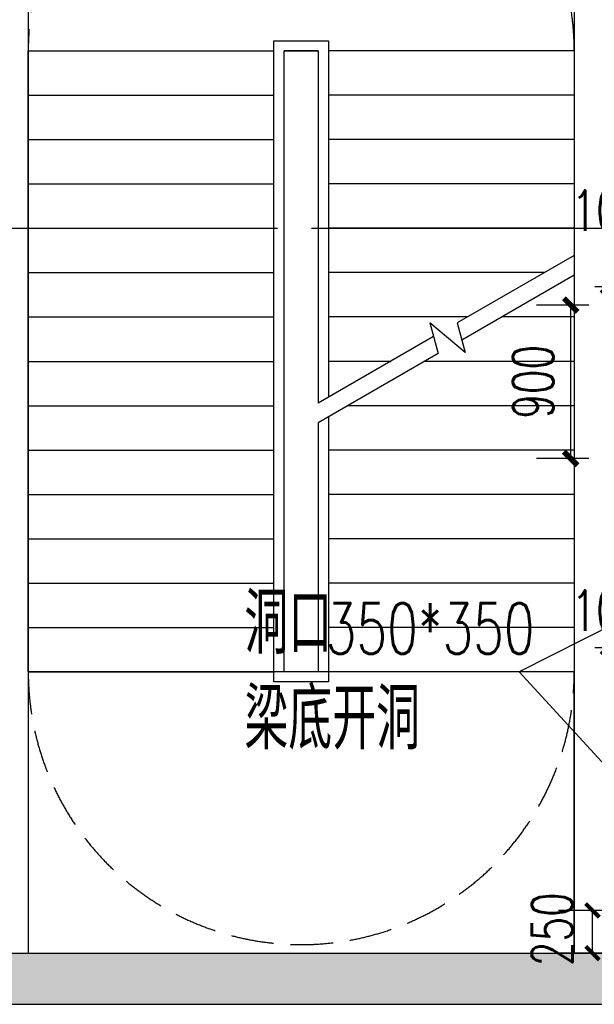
# Model space of a CAD drawing. Extents: x 797781 to 1255204, y 21234 to 1024248.
# Tile 255 of 256: x 949608 to 952976, y 282372 to 288145. Entities that reach past the tile are written whole.
import ezdxf

# ---------------------------------------------------------------- set-up
doc = ezdxf.new("R2010")
doc.units = 0
doc.header["$LTSCALE"] = 1000
doc.header["$MEASUREMENT"] = 0
doc.linetypes.add('230303生产综合楼-平面图_t8$0$DASH', pattern=[0.35, 0.25, -0.1])
doc.linetypes.add('230303生产综合楼-平面图_t8$0$DOTE', pattern=[2.42, 2, -0.2, 0.02, -0.2])
for name, color, linetype in [('230303生产综合楼-平面图_t8$0$DIM_LEAD', 3, 'Continuous'), ('230303生产综合楼-平面图_t8$0$DIM_SYMB', 3, 'Continuous'), ('230303生产综合楼-平面图_t8$0$DOTE', 1, '230303生产综合楼-平面图_t8$0$DOTE'), ('230303生产综合楼-平面图_t8$0$PUB_DIM', 3, 'Continuous'), ('230303生产综合楼-平面图_t8$0$PUB_HATCH', 8, 'Continuous'), ('230303生产综合楼-平面图_t8$0$PUB_TEXT', 7, 'Continuous'), ('230303生产综合楼-平面图_t8$0$STAIR', 2, 'Continuous'), ('230303生产综合楼-平面图_t8$0$WALL', 40, 'Continuous'), ('230303生产综合楼-平面图_t8$0$轮廓', 2, 'Continuous'), ('PUB_DIM', 3, 'Continuous')]:
    doc.layers.add(name, color=color, linetype=linetype)
doc.styles.add('230303生产综合楼-平面图_t8$0$_TCH_DIM', font='SIMPLEX', dxfattribs={"bigfont": 'GBCBIG'})
doc.styles.add('230303生产综合楼-平面图_T8$0$_TCH_DIM_T3', font='SIMPLEX', dxfattribs={"width": 0.705882, "bigfont": 'GBCBIG'})
doc.styles.add('_TCH_DIM_T3', font='SIMPLEX', dxfattribs={"width": 0.705882, "bigfont": 'GBCBIG'})
doc.dimstyles.new('230303生产综合楼-平面图_T8$0$_TCH_ARCH&&80', dxfattribs={"dimtxt": 238, "dimasz": 80, "dimexe": 200, "dimexo": 240, "dimgap": 101, "dimtad": 1, "dimdec": 0, "dimzin": 0, "dimdsep": 46, "dimtxsty": '230303生产综合楼-平面图_T8$0$_TCH_DIM_T3', "dimblk": '230303生产综合楼-平面图_t8$0$_ArchTick', "dimcen": 0.09, "dimclrt": 7, "dimazin": 2, "dimtfac": 1, "dimtdec": 0, "dimtix": 1, "dimtmove": 2, "dimatfit": 3, "dimfxl": 1, "dimtolj": 1, "dimtzin": 0, "dimarcsym": 0})
doc.dimstyles.new('_TCH_ARCH&&80', dxfattribs={"dimtxt": 238, "dimasz": 80, "dimexe": 200, "dimexo": 240, "dimgap": 101, "dimtad": 1, "dimdec": 0, "dimzin": 0, "dimdsep": 46, "dimtxsty": '_TCH_DIM_T3', "dimblk": 'ARCHTICK', "dimcen": 0.09, "dimclrt": 7, "dimazin": 2, "dimtfac": 1, "dimtdec": 0, "dimtix": 1, "dimtmove": 2, "dimatfit": 3, "dimfxl": 1, "dimtolj": 1, "dimtzin": 0, "dimarcsym": 0})

# ---------------------------------------------------------------- blocks, each defined once
blk = doc.blocks.new('_ArchTick')
at = {"color": 0, "linetype": 'ByBlock', "const_width": 0.4}
blk.add_lwpolyline([(-0.5, -0.5), (0.5, 0.5)], dxfattribs=at)
blk = doc.blocks.new('*D6709')
at = {"layer": 'Defpoints', "color": 0, "transparency": 16777216}
for p in [(785312.5, 281801.8), (785412.5, 281801.8), (785412.5, 281423.7)]:
    blk.add_point(p, dxfattribs=at)
at = {"layer": 'PUB_DIM', "color": 0, "lineweight": -2, "transparency": 16777216}
for p, q in [((785312.5, 281561.8), (785312.5, 281223.7)), ((785412.5, 281561.8), (785412.5, 281223.7)), ((785312.5, 281423.7), (785232.5, 281423.7)), ((785312.5, 281423.7), (785412.5, 281423.7)), ((785412.5, 281423.7), (785492.5, 281423.7))]:
    blk.add_line(p, q, dxfattribs=at)
at = {"layer": 'PUB_DIM', "color": 0, "lineweight": -2, "transparency": 16777216, "xscale": 80, "yscale": 80, "zscale": 80}
blk.add_blockref('_ArchTick', (785312.5, 281423.7), dxfattribs=at)
at = {"layer": 'PUB_DIM', "color": 0, "lineweight": -2, "transparency": 16777216, "xscale": 80, "yscale": 80, "zscale": 80, "rotation": 180}
blk.add_blockref('_ArchTick', (785412.5, 281423.7), dxfattribs=at)
at = {"layer": 'PUB_DIM', "color": 7, "transparency": 16777216, "insert": (785312.5, 281643.7), "char_height": 238, "attachment_point": 5, "style": '_TCH_DIM_T3'}
blk.add_mtext('\\A1;100', dxfattribs=at)
blk = doc.blocks.new('*D6679')
at = {"layer": 'Defpoints', "color": 0, "transparency": 16777216}
for p in [(816852.3, 195829.2), (817198.8, 195829.2), (817198.8, 194929.2)]:
    blk.add_point(p, dxfattribs=at)
at = {"layer": 'PUB_DIM', "color": 0, "lineweight": -2, "transparency": 16777216}
for p, q in [((816958.8, 195829.2), (816652.3, 195829.2)), ((816852.3, 194929.2), (816852.3, 195829.2)), ((816958.8, 194929.2), (816652.3, 194929.2))]:
    blk.add_line(p, q, dxfattribs=at)
at = {"layer": 'PUB_DIM', "color": 0, "lineweight": -2, "transparency": 16777216, "xscale": 80, "yscale": 80, "zscale": 80}
for p, rotation in [((816852.3, 195829.2), 90), ((816852.3, 194929.2), 270)]:
    blk.add_blockref('_ArchTick', p, dxfattribs=dict(at, rotation=rotation))
at = {"layer": 'PUB_DIM', "color": 7, "transparency": 16777216, "insert": (816632.3, 195379.2), "char_height": 238, "attachment_point": 5, "rotation": 90, "style": '_TCH_DIM_T3'}
blk.add_mtext('\\A1;900', dxfattribs=at)
blk = doc.blocks.new('*D6680')
at = {"layer": 'Defpoints', "color": 0, "transparency": 16777216}
for p in [(817173.1, 195936.9), (817073.1, 195614.7), (817173.1, 195614.7)]:
    blk.add_point(p, dxfattribs=at)
at = {"layer": 'PUB_DIM', "color": 0, "lineweight": -2, "transparency": 16777216}
for p, q in [((817073.1, 195854.7), (817073.1, 196136.9)), ((817173.1, 195854.7), (817173.1, 196136.9)), ((817073.1, 195936.9), (816993.1, 195936.9)), ((817073.1, 195936.9), (817173.1, 195936.9)), ((817173.1, 195936.9), (817253.1, 195936.9))]:
    blk.add_line(p, q, dxfattribs=at)
at = {"layer": 'PUB_DIM', "color": 0, "lineweight": -2, "transparency": 16777216, "xscale": 80, "yscale": 80, "zscale": 80}
blk.add_blockref('_ArchTick', (817073.1, 195936.9), dxfattribs=at)
at = {"layer": 'PUB_DIM', "color": 0, "lineweight": -2, "transparency": 16777216, "xscale": 80, "yscale": 80, "zscale": 80, "rotation": 180}
blk.add_blockref('_ArchTick', (817173.1, 195936.9), dxfattribs=at)
at = {"layer": 'PUB_DIM', "color": 7, "transparency": 16777216, "insert": (817073.1, 196383.4), "char_height": 238, "attachment_point": 5, "style": '_TCH_DIM_T3'}
blk.add_mtext('\\A1;100', dxfattribs=at)
blk = doc.blocks.new('230303生产综合楼-平面图_t8$0$_ArchTick')
at = {"color": 0, "linetype": 'ByBlock', "const_width": 0.3}
blk.add_lwpolyline([(-0.5, -0.5), (0.5, 0.5)], dxfattribs=at)
blk = doc.blocks.new('*D6450')
at = {"layer": '230303生产综合楼-平面图_t8$0$PUB_DIM', "color": 0, "lineweight": -2, "transparency": 16777216}
for p, q in [((562738.2, 84744.1), (561919.8, 84744.1)), ((562119.8, 84493.7), (562119.8, 84744.1)), ((562738.2, 84493.7), (561919.8, 84493.7))]:
    blk.add_line(p, q, dxfattribs=at)
at = {"layer": 'Defpoints', "color": 0, "transparency": 16777216}
for p in [(562119.8, 84744.1), (562978.2, 84744.1), (562978.2, 84493.7)]:
    blk.add_point(p, dxfattribs=at)
at = {"layer": '230303生产综合楼-平面图_t8$0$PUB_DIM', "color": 0, "lineweight": -2, "transparency": 16777216, "xscale": 80, "yscale": 80, "zscale": 80}
for p, rotation in [((562119.8, 84744.1), 90), ((562119.8, 84493.7), 270)]:
    blk.add_blockref('230303生产综合楼-平面图_t8$0$_ArchTick', p, dxfattribs=dict(at, rotation=rotation))
at = {"layer": '230303生产综合楼-平面图_t8$0$PUB_DIM', "color": 7, "transparency": 16777216, "insert": (561882.7, 84634.3), "char_height": 238, "attachment_point": 5, "rotation": 90, "style": '230303生产综合楼-平面图_T8$0$_TCH_DIM_T3'}
blk.add_mtext('\\A1;250', dxfattribs=at)
blk = doc.blocks.new('2FQD')
at = {"layer": 'PUB_DIM'}
dim = blk.add_linear_dim(base=(785412.5, 281423.7), p1=(785312.5, 281801.8), p2=(785412.5, 281801.8), angle=0, dimstyle='_TCH_ARCH&&80', dxfattribs=at)
dim.commit()
dim.dimension.update_dxf_attribs({"geometry": '*D6709', "text_midpoint": (785312.5, 281643.7), "dimtype": 161})
blk = doc.blocks.new('DQBD1')
at = {"layer": 'PUB_DIM'}
dim = blk.add_linear_dim(base=(817173.1, 195936.9), p1=(817073.1, 195614.7), p2=(817173.1, 195614.7), angle=0, dimstyle='_TCH_ARCH&&80', dxfattribs=at)
dim.commit()
dim.dimension.update_dxf_attribs({"geometry": '*D6680', "text_midpoint": (817073.1, 196383.4), "dimtype": 161})
dim = blk.add_aligned_dim(p1=(817198.8, 194929.2), p2=(817198.8, 195829.2), distance=346.5, dimstyle='_TCH_ARCH&&80', dxfattribs=at)
dim.commit()
dim.dimension.update_dxf_attribs({"geometry": '*D6679', "text_midpoint": (816632.3, 195379.2)})
blk = doc.blocks.new('230303生产综合楼-平面图_t8$0$2FNTD')
at = {"layer": '230303生产综合楼-平面图_t8$0$DIM_LEAD'}
for p, q in [((563767.5, 87193.7), (561689.2, 86143.7)), ((561689.2, 86143.7), (559974.5, 86143.7)), ((562812.7, 84918.7), (561689.2, 86143.7))]:
    blk.add_line(p, q, dxfattribs=at)
at = {"layer": '230303生产综合楼-平面图_t8$0$PUB_TEXT', "style": '230303生产综合楼-平面图_t8$0$_TCH_DIM'}
for s, p in [('洞口', (560079.5, 86248.7)), ('梁底开洞', (560079.5, 85688.7))]:
    blk.add_text(s, height=357.45, dxfattribs=at).set_placement(p)
at = {"layer": '230303生产综合楼-平面图_t8$0$PUB_TEXT', "style": '230303生产综合楼-平面图_t8$0$_TCH_DIM', "width": 0.705882}
blk.add_text('350*350', height=297.5, dxfattribs=at).set_placement((560556.1, 86248.7))
at = {"layer": '230303生产综合楼-平面图_t8$0$PUB_DIM'}
dim = blk.add_linear_dim(base=(562119.8, 84744.1), p1=(562978.2, 84493.7), p2=(562978.2, 84744.1), angle=90, dimstyle='230303生产综合楼-平面图_T8$0$_TCH_ARCH&&80', dxfattribs=at)
dim.commit()
dim.dimension.update_dxf_attribs({"geometry": '*D6450', "text_midpoint": (561882.7, 84634.3), "dimtype": 161})

msp = doc.modelspace()

# ---------------------------------------------------------------- hatches: boundary and pattern name
at = {"layer": '230303生产综合楼-平面图_t8$0$PUB_HATCH'}
for points in [[(949558, 282671.6), (949558, 282371.6), (952958, 282371.6), (952958, 282671.6)], [(952958, 282671.6), (952958, 282371.6), (953658, 282371.6), (953658, 282671.6)]]:
    msp.add_hatch(color=256, dxfattribs=at).paths.add_polyline_path(points)

# ---------------------------------------------------------------- linework, layer by layer
at = {"layer": '230303生产综合楼-平面图_t8$0$DIM_SYMB'}
for points in [[(950408, 288091.6, 0, 0, 0), (950408, 283496.6, 0, 0, 0), (952108, 283496.6, 0, 0, 0), (952108, 285841.6, 80, 0, 0), (952108, 286141.6, 0, 0, 0)], [(952108, 288091.6, 0, 0, 0), (952108, 286701.6, 80, 0, 0), (952108, 286401.6, 0, 0, 0)]]:
    msp.add_lwpolyline(points, format="xyseb", dxfattribs=at)
at = {"layer": '230303生产综合楼-平面图_t8$0$DOTE'}
msp.add_line((895658, 286921.6), (989908, 286921.6), dxfattribs=at)
at = {"layer": '230303生产综合楼-平面图_t8$0$STAIR'}
for p, q in [((951098, 288021.6), (951418, 288021.6)), ((951098, 284261.6), (951098, 288021.6)), ((951418, 288021.6), (951418, 285930.9)), ((949658, 284321.6), (949658, 287961.6)), ((949658, 287961.6), (951098, 287961.6)), ((951158, 284321.6), (951158, 287961.6)), ((951158, 287961.6), (951358, 287961.6)), ((951158, 284321.6), (951158, 287961.6)), ((951358, 287961.6), (951158, 287961.6)), ((951358, 287961.6), (951358, 285896.3)), ((951358, 287961.6), (951358, 285896.3)), ((952858, 287961.6), (951418, 287961.6)), ((952858, 287961.6), (952858, 286762.3)), ((949658, 287701.6), (951098, 287701.6)), ((952858, 287701.6), (951418, 287701.6)), ((949658, 287441.6), (951098, 287441.6)), ((952858, 287441.6), (951418, 287441.6)), ((949658, 287181.6), (951098, 287181.6)), ((952858, 287181.6), (951418, 287181.6)), ((949658, 286921.6), (951098, 286921.6)), ((952858, 286921.6), (951418, 286921.6)), ((952858, 286762.3), (952172.4, 286366.5)), ((949658, 286661.6), (951098, 286661.6)), ((952683.5, 286661.6), (951418, 286661.6)), ((952858, 286646.9), (952199.2, 286266.5)), ((952858, 286646.9), (952858, 284321.6)), ((949658, 286401.6), (951098, 286401.6)), ((952233.2, 286401.6), (951418, 286401.6)), ((952218.6, 286194.1), (952012.6, 286367)), ((952012.6, 286367), (952060.9, 286186.6)), ((952172.4, 286366.5), (952218.6, 286194.1)), ((952858, 286401.6), (952433.2, 286401.6)), ((952034.1, 286286.6), (951358, 285896.3)), ((952060.9, 286186.6), (951358, 285780.8)), ((949658, 286141.6), (951098, 286141.6)), ((951782.9, 286141.6), (951418, 286141.6)), ((952858, 286141.6), (951982.9, 286141.6)), ((949658, 285881.6), (951098, 285881.6)), ((952858, 285881.6), (951532.5, 285881.6)), ((951358, 285780.8), (951358, 284321.6)), ((951358, 285780.8), (951358, 284321.6)), ((951418, 285815.5), (951418, 284261.6)), ((949658, 285621.6), (951098, 285621.6)), ((952858, 285621.6), (951418, 285621.6)), ((949658, 285361.6), (951098, 285361.6)), ((952858, 285361.6), (951418, 285361.6)), ((949658, 285101.6), (951098, 285101.6)), ((952858, 285101.6), (951418, 285101.6)), ((949658, 284841.6), (951098, 284841.6)), ((952858, 284841.6), (951418, 284841.6)), ((949658, 284581.6), (951098, 284581.6)), ((952858, 284581.6), (951418, 284581.6)), ((949658, 284321.6), (951098, 284321.6)), ((949658, 284321.6), (949658, 282671.6)), ((951098, 284321.6), (949658, 284321.6)), ((951358, 284321.6), (951158, 284321.6)), ((951358, 284321.6), (951158, 284321.6)), ((952858, 284321.6), (951418, 284321.6)), ((952858, 284321.6), (951418, 284321.6)), ((952858, 282671.6), (952858, 284321.6)), ((951418, 284261.6), (951098, 284261.6)), ((949658, 282671.6), (952858, 282671.6))]:
    msp.add_line(p, q, dxfattribs=at)
at = {"layer": '230303生产综合楼-平面图_t8$0$WALL'}
for p, q in [((949658, 288371.6), (949658, 285471.5)), ((952858, 288371.6), (952858, 285471.6)), ((949658, 285471.5), (949658, 282671.6)), ((952858, 285471.6), (952858, 283271.6)), ((952858, 283271.6), (952858, 282671.6)), ((949558, 282671.6), (952958, 282671.6)), ((952958, 282671.6), (953658, 282671.6)), ((949558, 282371.6), (952958, 282371.6)), ((952958, 282371.6), (953658, 282371.6))]:
    msp.add_line(p, q, dxfattribs=at)
at = {"layer": '230303生产综合楼-平面图_t8$0$轮廓', "linetype": '230303生产综合楼-平面图_t8$0$DASH'}
for centre, start, end in [((951258, 287961.6), 0, 180.00038), ((951258, 284321.6), 179.99962, 0)]:
    msp.add_arc(centre, 1600, start, end, dxfattribs=at)

# ---------------------------------------------------------------- block references
for name, p in [('230303生产综合楼-平面图_t8$0$2FNTD', (390845.4, 198177.9)), ('DQBD1', (135984.9, 90642.4)), ('2FQD', (167745.5, 3037.1))]:
    msp.add_blockref(name, p)

# ---------------------------------------------------------------- texts
at = {"layer": '230303生产综合楼-平面图_t8$0$PUB_TEXT', "style": '230303生产综合楼-平面图_t8$0$_TCH_DIM'}
msp.add_text('无障碍电梯', height=510.64, dxfattribs=at).set_placement((947192.7, 283258.6))

doc.saveas('drawing.dxf')
